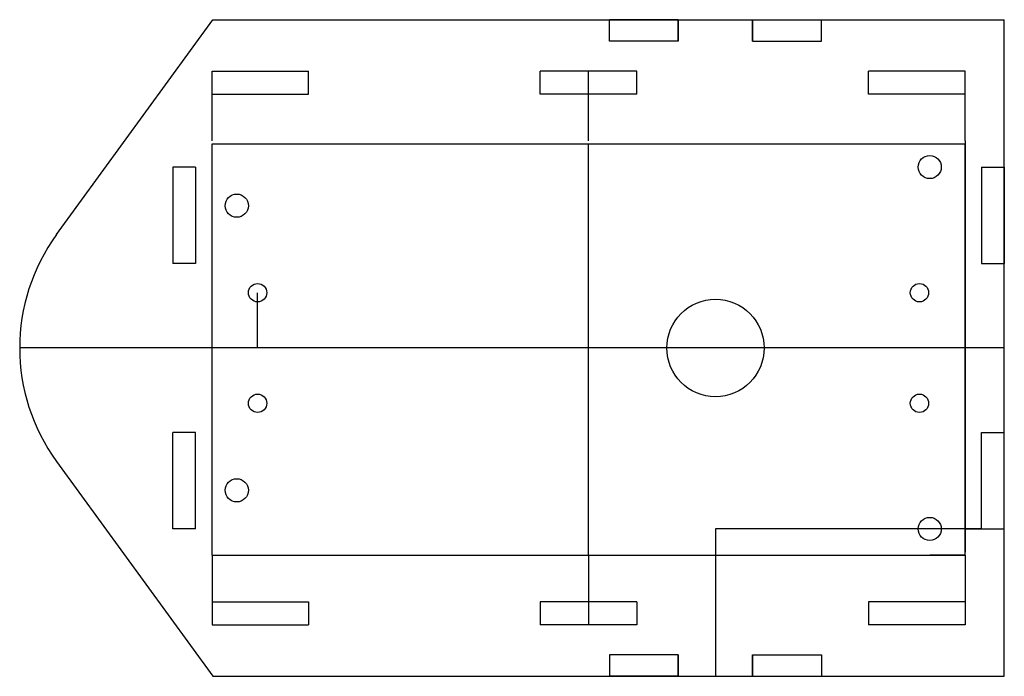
# Model space of a CAD drawing. Header units: inches. Extents: x 3.86 to 8.96, y 4.39 to 7.79.
import ezdxf
from ezdxf.lldxf.tags import DXFTag

# ---------------------------------------------------------------- set-up
doc = ezdxf.new("R2010")
doc.units = ezdxf.units.IN
doc.header["$MEASUREMENT"] = 0
doc.header["$PDSIZE"] = -1
tags = doc.linetypes.add('CENTERX2', pattern=[0.8, 0.5, -0.1, 0.1, -0.1]).pattern_tags.tags
tags[10:11] = [DXFTag(74, 4), DXFTag(75, 0), DXFTag(340, '0'), DXFTag(46, 1.0), DXFTag(50, 0.0), DXFTag(44, 0.0), DXFTag(45, 0.0)]
tags[8:9] = [DXFTag(74, 4), DXFTag(75, 0), DXFTag(340, '0'), DXFTag(46, 1.0), DXFTag(50, 0.0), DXFTag(44, 0.0), DXFTag(45, 0.0)]
tags[6:7] = [DXFTag(74, 4), DXFTag(75, 0), DXFTag(340, '0'), DXFTag(46, 1.0), DXFTag(50, 0.0), DXFTag(44, 0.0), DXFTag(45, 0.0)]
tags[4:5] = [DXFTag(74, 4), DXFTag(75, 0), DXFTag(340, '0'), DXFTag(46, 1.0), DXFTag(50, 0.0), DXFTag(44, 0.0), DXFTag(45, 0.0)]

msp = doc.modelspace()

# ---------------------------------------------------------------- linework, layer by layer
at = {"color": 7, "linetype": 'Continuous'}
for p, q in [((4.0543, 6.6813), (4.8629, 7.7931)), ((4.8629, 7.7931), (8.9629, 7.7931)), ((7.2745, 7.7931), (6.9184, 7.7931)), ((6.9184, 7.6821), (6.9184, 7.7931)), ((7.2745, 7.7931), (7.2745, 7.6821)), ((7.2745, 7.6821), (7.2745, 7.7931)), ((7.467, 7.7931), (7.6595, 7.7931)), ((7.6595, 7.7931), (8.0155, 7.7931)), ((7.6595, 7.6821), (7.6595, 7.7931)), ((7.6595, 7.7931), (7.6595, 7.6821)), ((8.0155, 7.6821), (8.0155, 7.7931)), ((8.9629, 4.3931), (8.9629, 7.7931)), ((7.2745, 7.6821), (6.9184, 7.6821)), ((7.6595, 7.6821), (8.0155, 7.6821)), ((4.8594, 7.5261), (5.3594, 7.5261)), ((4.8594, 7.4081), (4.8594, 7.5261)), ((5.3594, 7.4081), (5.3594, 7.5261)), ((6.5594, 7.4081), (6.5594, 7.5261)), ((7.0594, 7.5261), (6.5594, 7.5261)), ((7.0594, 7.4081), (7.0594, 7.5261)), ((8.7594, 7.5261), (8.2594, 7.5261)), ((8.2594, 7.4081), (8.2594, 7.5261)), ((8.7594, 7.4081), (8.7594, 7.5261)), ((4.8594, 7.4081), (5.3594, 7.4081)), ((7.0594, 7.4081), (6.5594, 7.4081)), ((8.7594, 7.4081), (8.2594, 7.4081)), ((4.7739, 7.0301), (4.6559, 7.0301)), ((4.6559, 7.0301), (4.6559, 6.5301)), ((4.7739, 7.0301), (4.7739, 6.5301)), ((8.8449, 7.0301), (8.8449, 6.5301)), ((8.8449, 7.0301), (8.9629, 7.0301)), ((8.9629, 7.0301), (8.9629, 6.5301)), ((4.7739, 6.5301), (4.6559, 6.5301)), ((8.8449, 6.5301), (8.9629, 6.5301)), ((4.6559, 5.1561), (4.6559, 5.6561)), ((4.7739, 5.6561), (4.6559, 5.6561)), ((4.7739, 5.1561), (4.7739, 5.6561)), ((8.8449, 5.1561), (8.8449, 5.6561)), ((8.8449, 5.6561), (8.9629, 5.6561)), ((8.9629, 5.1561), (8.9629, 5.6561)), ((4.8594, 5.0208), (4.8594, 5.5467)), ((4.0543, 5.5049), (4.8629, 4.3931)), ((4.7739, 5.1561), (4.6559, 5.1561)), ((8.7594, 5.0208), (8.7594, 5.1561)), ((8.8449, 5.1561), (8.9629, 5.1561)), ((4.8594, 5.0208), (4.9874, 5.0208)), ((8.7594, 5.0208), (8.5764, 5.0208)), ((4.8594, 4.7781), (5.3594, 4.7781)), ((4.8594, 4.7781), (4.8594, 4.6601)), ((5.3594, 4.7781), (5.3594, 4.6601)), ((7.0594, 4.7781), (6.5594, 4.7781)), ((6.5594, 4.7781), (6.5594, 4.6601)), ((7.0594, 4.7781), (7.0594, 4.6601)), ((8.2594, 4.7781), (8.2594, 4.6601)), ((8.7594, 4.7781), (8.2594, 4.7781)), ((8.7594, 4.7781), (8.7594, 4.6601)), ((4.8594, 4.6601), (5.3594, 4.6601)), ((7.0594, 4.6601), (6.5594, 4.6601)), ((8.7594, 4.6601), (8.2594, 4.6601)), ((6.9184, 4.5041), (6.9184, 4.3931)), ((7.2745, 4.5041), (6.9184, 4.5041)), ((7.2745, 4.5041), (7.2745, 4.3931)), ((7.2745, 4.3931), (7.2745, 4.5041)), ((7.6595, 4.3931), (7.6595, 4.5041)), ((7.6595, 4.5041), (8.0155, 4.5041)), ((7.6595, 4.5041), (7.6595, 4.3931)), ((8.0155, 4.5041), (8.0155, 4.3931)), ((4.8629, 4.3931), (8.9629, 4.3931)), ((7.2745, 4.3931), (6.9184, 4.3931)), ((7.467, 4.3931), (7.6595, 4.3931)), ((7.6595, 4.3931), (8.0155, 4.3931))]:
    msp.add_line(p, q, dxfattribs=at)
at = {"color": 7, "linetype": 'CENTERX2'}
for p, q in [((6.8094, 7.4081), (6.8094, 7.5261)), ((4.8594, 7.1654), (4.8594, 7.4081)), ((6.8094, 7.1654), (6.8094, 7.4081)), ((8.7594, 7.1654), (8.7594, 7.4081)), ((4.8594, 5.0208), (4.8594, 7.1508)), ((4.8594, 7.1508), (8.7594, 7.1508)), ((6.8094, 5.0208), (6.8094, 7.1508)), ((8.7594, 7.1654), (8.7594, 5.0354)), ((8.7594, 5.0208), (8.7594, 7.1508)), ((5.0952, 6.0931), (5.0952, 6.3794)), ((4.863, 6.0931), (3.863, 6.0931)), ((8.9629, 6.0931), (4.863, 6.0931)), ((8.8449, 5.1561), (7.467, 5.1561)), ((7.467, 5.1561), (7.467, 4.3931)), ((8.7594, 5.1561), (8.8449, 5.1561)), ((4.8594, 5.0208), (4.8594, 4.7781)), ((4.8594, 5.0208), (8.7594, 5.0208)), ((6.8094, 5.0208), (6.8094, 4.7781)), ((8.7594, 5.0208), (8.7594, 4.7781)), ((6.8094, 4.7781), (6.8094, 4.6601))]:
    msp.add_line(p, q, dxfattribs=at)
at = {"color": 7, "linetype": 'Continuous'}
for centre, radius in [((8.5764, 7.0301), 0.06), ((4.9874, 6.8301), 0.06), ((5.0952, 6.3794), 0.0475), ((8.5236, 6.3794), 0.0475), ((7.467, 6.0931), 0.2521), ((5.0952, 5.8068), 0.0475), ((8.5236, 5.8068), 0.0475), ((4.9874, 5.3561), 0.06), ((8.5764, 5.1561), 0.06)]:
    msp.add_circle(centre, radius, dxfattribs=at)
msp.add_arc((4.863, 6.0931), 1, 143.9727, 216.0273, dxfattribs=at)
msp.add_point((6.8094, 6.0931), dxfattribs=at)
msp.add_point((6.8094, 6.0931), dxfattribs=at)

doc.saveas('drawing.dxf')
